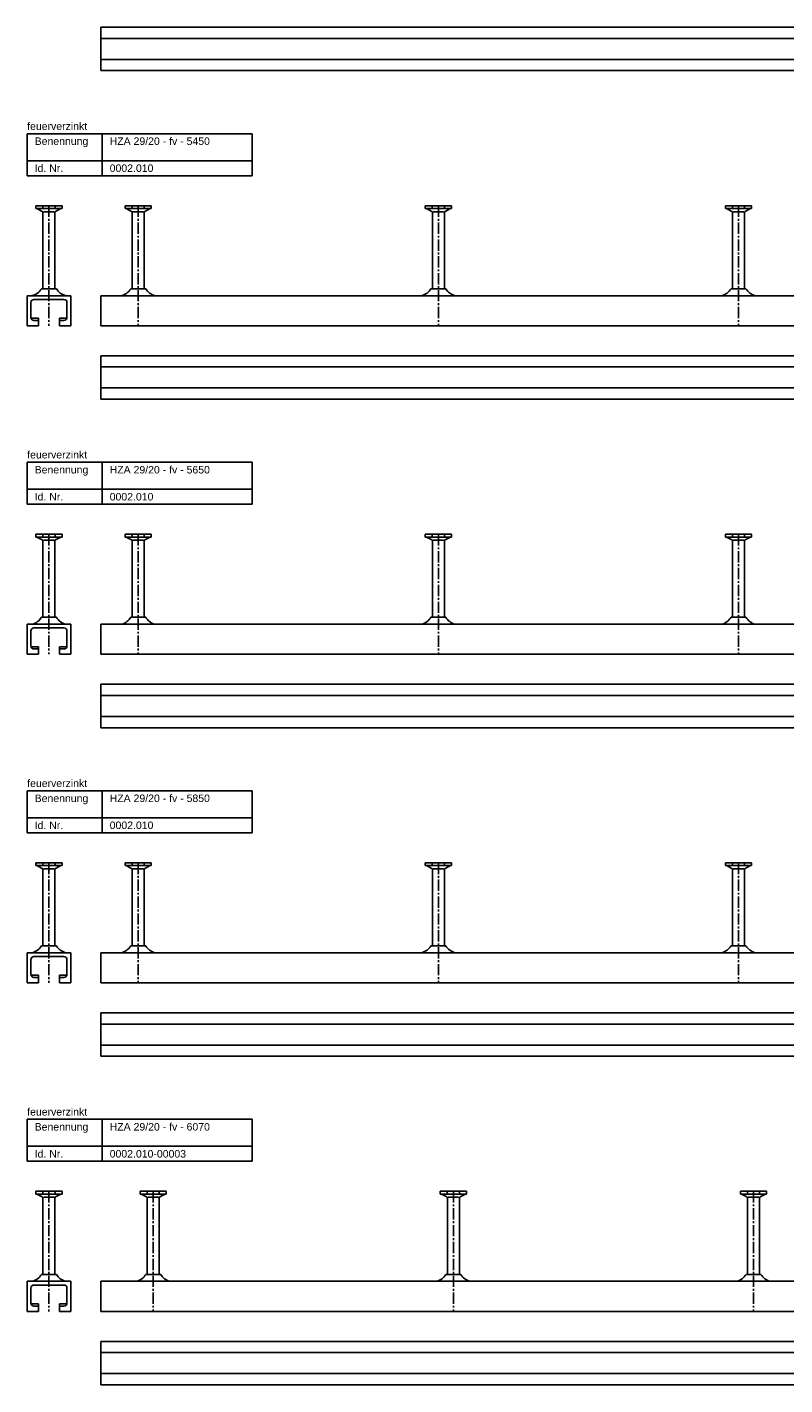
# Model space of a CAD drawing. Header units: millimetres. Extents: x -218 to 5901, y -4888 to 2743.
# Tile 1 of 25: x -218 to 287, y -4888 to -3983. Entities that reach past the tile are written whole.
import ezdxf

# ---------------------------------------------------------------- set-up
doc = ezdxf.new("R2010")
doc.units = ezdxf.units.MM
doc.header["$LTSCALE"] = 10
doc.linetypes.add('MITTE2', pattern=[1.125, 0.75, -0.125, 0.125, -0.125])
doc.layers.add('HALFEN', color=2, linetype='CONTINUOUS')
doc.styles.add('ARIAL50', font='arial.ttf', dxfattribs={"height": 5})

msp = doc.modelspace()

# ---------------------------------------------------------------- linework, layer by layer
at = {"layer": 'HALFEN'}
for p, q in [((-168.75, -3982.75), (5081.25, -3982.75)), ((-168.75, -3982.75), (-168.75, -4011.75)), ((-168.75, -3990.25), (5081.25, -3990.25)), ((-168.75, -4004.25), (5081.25, -4004.25)), ((-168.75, -4011.75), (5081.25, -4011.75)), ((-217.75, -4053.75), (-67.75, -4053.75)), ((-217.75, -4081.75), (-217.75, -4053.75)), ((-167.75, -4081.75), (-167.75, -4053.75)), ((-67.75, -4081.75), (-67.75, -4053.75)), ((-217.75, -4071.75), (-67.75, -4071.75)), ((-217.75, -4081.75), (-67.75, -4081.75)), ((-194.52, -4101.75), (-211.98, -4101.75)), ((-211.98, -4101.75), (-211.98, -4103.65)), ((-194.52, -4103.65), (-211.98, -4103.65)), ((-211.25, -4103.65), (-207.68, -4105.53)), ((-207.32, -4101.75), (-207.32, -4103.4)), ((-207.25, -4157.14), (-207.25, -4106.23)), ((-206.73, -4105.75), (-199.77, -4105.75)), ((-199.25, -4157.14), (-199.25, -4106.23)), ((-199.18, -4101.75), (-199.18, -4103.4)), ((-195.25, -4103.65), (-198.82, -4105.53)), ((-194.52, -4101.75), (-194.52, -4103.65)), ((-135.02, -4101.75), (-152.48, -4101.75)), ((-152.48, -4101.75), (-152.48, -4103.65)), ((-135.02, -4103.65), (-152.48, -4103.65)), ((-151.75, -4103.65), (-148.18, -4105.53)), ((-147.82, -4101.75), (-147.82, -4103.4)), ((-147.75, -4157.14), (-147.75, -4106.23)), ((-147.23, -4105.75), (-140.27, -4105.75)), ((-139.75, -4157.14), (-139.75, -4106.23)), ((-139.68, -4101.75), (-139.68, -4103.4)), ((-135.75, -4103.65), (-139.32, -4105.53)), ((-135.02, -4101.75), (-135.02, -4103.65)), ((47.52, -4101.75), (47.52, -4103.65)), ((64.98, -4101.75), (47.52, -4101.75)), ((64.98, -4103.65), (47.52, -4103.65)), ((48.25, -4103.65), (51.82, -4105.53)), ((52.18, -4101.75), (52.18, -4103.4)), ((52.25, -4157.14), (52.25, -4106.23)), ((52.77, -4105.75), (59.73, -4105.75)), ((60.25, -4157.14), (60.25, -4106.23)), ((60.32, -4101.75), (60.32, -4103.4)), ((64.25, -4103.65), (60.68, -4105.53)), ((64.98, -4101.75), (64.98, -4103.65)), ((247.52, -4101.75), (247.52, -4103.65)), ((264.98, -4101.75), (247.52, -4101.75)), ((264.98, -4103.65), (247.52, -4103.65)), ((248.25, -4103.65), (251.82, -4105.53)), ((252.18, -4101.75), (252.18, -4103.4)), ((252.25, -4157.14), (252.25, -4106.23)), ((252.77, -4105.75), (259.73, -4105.75)), ((260.25, -4157.14), (260.25, -4106.23)), ((260.32, -4101.75), (260.32, -4103.4)), ((264.25, -4103.65), (260.68, -4105.53)), ((264.98, -4101.75), (264.98, -4103.65)), ((-217.75, -4161.75), (-217.75, -4181.75)), ((-188.75, -4161.75), (-217.75, -4161.75)), ((-198.26, -4157.14), (-208.24, -4157.14)), ((-188.75, -4161.75), (-188.75, -4181.75)), ((-168.75, -4161.75), (5281.25, -4161.75)), ((-168.75, -4161.75), (-168.75, -4181.75)), ((-138.76, -4157.14), (-148.74, -4157.14)), ((61.24, -4157.14), (51.26, -4157.14)), ((261.24, -4157.14), (251.26, -4157.14)), ((-215.25, -4166.25), (-215.25, -4176.25)), ((-213.25, -4164.25), (-193.25, -4164.25)), ((-191.25, -4166.25), (-191.25, -4176.25)), ((-210.25, -4176.75), (-215.19, -4176.75)), ((-210.25, -4178.25), (-213.25, -4178.25)), ((-210.25, -4176.75), (-210.25, -4181.75)), ((-196.25, -4176.75), (-196.25, -4181.75)), ((-191.31, -4176.75), (-196.25, -4176.75)), ((-193.25, -4178.25), (-196.25, -4178.25)), ((-210.25, -4181.75), (-217.75, -4181.75)), ((-188.75, -4181.75), (-196.25, -4181.75)), ((-168.75, -4181.75), (5281.25, -4181.75)), ((-168.75, -4201.75), (5281.25, -4201.75)), ((-168.75, -4201.75), (-168.75, -4230.75)), ((-168.75, -4209.25), (5281.25, -4209.25)), ((-168.75, -4223.25), (5281.25, -4223.25)), ((-168.75, -4230.75), (5281.25, -4230.75)), ((-217.75, -4272.75), (-67.75, -4272.75)), ((-217.75, -4300.75), (-217.75, -4272.75)), ((-167.75, -4300.75), (-167.75, -4272.75)), ((-67.75, -4300.75), (-67.75, -4272.75)), ((-217.75, -4290.75), (-67.75, -4290.75)), ((-217.75, -4300.75), (-67.75, -4300.75)), ((-194.52, -4320.75), (-211.98, -4320.75)), ((-211.98, -4320.75), (-211.98, -4322.65)), ((-194.52, -4322.65), (-211.98, -4322.65)), ((-211.25, -4322.65), (-207.68, -4324.53)), ((-207.32, -4320.75), (-207.32, -4322.4)), ((-207.25, -4376.14), (-207.25, -4325.23)), ((-206.73, -4324.75), (-199.77, -4324.75)), ((-199.25, -4376.14), (-199.25, -4325.23)), ((-199.18, -4320.75), (-199.18, -4322.4)), ((-195.25, -4322.65), (-198.82, -4324.53)), ((-194.52, -4320.75), (-194.52, -4322.65)), ((-135.02, -4320.75), (-152.48, -4320.75)), ((-152.48, -4320.75), (-152.48, -4322.65)), ((-135.02, -4322.65), (-152.48, -4322.65)), ((-151.75, -4322.65), (-148.18, -4324.53)), ((-147.82, -4320.75), (-147.82, -4322.4)), ((-147.75, -4376.14), (-147.75, -4325.23)), ((-147.23, -4324.75), (-140.27, -4324.75)), ((-139.75, -4376.14), (-139.75, -4325.23)), ((-139.68, -4320.75), (-139.68, -4322.4)), ((-135.75, -4322.65), (-139.32, -4324.53)), ((-135.02, -4320.75), (-135.02, -4322.65)), ((47.52, -4320.75), (47.52, -4322.65)), ((64.98, -4320.75), (47.52, -4320.75)), ((64.98, -4322.65), (47.52, -4322.65)), ((48.25, -4322.65), (51.82, -4324.53)), ((52.18, -4320.75), (52.18, -4322.4)), ((52.25, -4376.14), (52.25, -4325.23)), ((52.77, -4324.75), (59.73, -4324.75)), ((60.25, -4376.14), (60.25, -4325.23)), ((60.32, -4320.75), (60.32, -4322.4)), ((64.25, -4322.65), (60.68, -4324.53)), ((64.98, -4320.75), (64.98, -4322.65)), ((247.52, -4320.75), (247.52, -4322.65)), ((264.98, -4320.75), (247.52, -4320.75)), ((264.98, -4322.65), (247.52, -4322.65)), ((248.25, -4322.65), (251.82, -4324.53)), ((252.18, -4320.75), (252.18, -4322.4)), ((252.25, -4376.14), (252.25, -4325.23)), ((252.77, -4324.75), (259.73, -4324.75)), ((260.25, -4376.14), (260.25, -4325.23)), ((260.32, -4320.75), (260.32, -4322.4)), ((264.25, -4322.65), (260.68, -4324.53)), ((264.98, -4320.75), (264.98, -4322.65)), ((-198.26, -4376.14), (-208.24, -4376.14)), ((-138.76, -4376.14), (-148.74, -4376.14)), ((61.24, -4376.14), (51.26, -4376.14)), ((261.24, -4376.14), (251.26, -4376.14)), ((-217.75, -4380.75), (-217.75, -4400.75)), ((-188.75, -4380.75), (-217.75, -4380.75)), ((-215.25, -4385.25), (-215.25, -4395.25)), ((-213.25, -4383.25), (-193.25, -4383.25)), ((-191.25, -4385.25), (-191.25, -4395.25)), ((-188.75, -4380.75), (-188.75, -4400.75)), ((-168.75, -4380.75), (5481.25, -4380.75)), ((-168.75, -4380.75), (-168.75, -4400.75)), ((-210.25, -4395.75), (-215.19, -4395.75)), ((-210.25, -4397.25), (-213.25, -4397.25)), ((-210.25, -4395.75), (-210.25, -4400.75)), ((-196.25, -4395.75), (-196.25, -4400.75)), ((-191.31, -4395.75), (-196.25, -4395.75)), ((-193.25, -4397.25), (-196.25, -4397.25)), ((-210.25, -4400.75), (-217.75, -4400.75)), ((-188.75, -4400.75), (-196.25, -4400.75)), ((-168.75, -4400.75), (5481.25, -4400.75)), ((-168.75, -4420.75), (5481.25, -4420.75)), ((-168.75, -4420.75), (-168.75, -4449.75)), ((-168.75, -4428.25), (5481.25, -4428.25)), ((-168.75, -4442.25), (5481.25, -4442.25)), ((-168.75, -4449.75), (5481.25, -4449.75)), ((-217.75, -4491.75), (-67.75, -4491.75)), ((-217.75, -4519.75), (-217.75, -4491.75)), ((-167.75, -4519.75), (-167.75, -4491.75)), ((-67.75, -4519.75), (-67.75, -4491.75)), ((-217.75, -4509.75), (-67.75, -4509.75)), ((-217.75, -4519.75), (-67.75, -4519.75)), ((-194.52, -4539.75), (-211.98, -4539.75)), ((-211.98, -4539.75), (-211.98, -4541.65)), ((-194.52, -4541.65), (-211.98, -4541.65)), ((-211.25, -4541.65), (-207.68, -4543.53)), ((-207.32, -4539.75), (-207.32, -4541.4)), ((-199.18, -4539.75), (-199.18, -4541.4)), ((-195.25, -4541.65), (-198.82, -4543.53)), ((-194.52, -4539.75), (-194.52, -4541.65)), ((-135.02, -4539.75), (-152.48, -4539.75)), ((-152.48, -4539.75), (-152.48, -4541.65)), ((-135.02, -4541.65), (-152.48, -4541.65)), ((-151.75, -4541.65), (-148.18, -4543.53)), ((-147.82, -4539.75), (-147.82, -4541.4)), ((-139.68, -4539.75), (-139.68, -4541.4)), ((-135.75, -4541.65), (-139.32, -4543.53)), ((-135.02, -4539.75), (-135.02, -4541.65)), ((47.52, -4539.75), (47.52, -4541.65)), ((64.98, -4539.75), (47.52, -4539.75)), ((64.98, -4541.65), (47.52, -4541.65)), ((48.25, -4541.65), (51.82, -4543.53)), ((52.18, -4539.75), (52.18, -4541.4)), ((60.32, -4539.75), (60.32, -4541.4)), ((64.25, -4541.65), (60.68, -4543.53)), ((64.98, -4539.75), (64.98, -4541.65)), ((247.52, -4539.75), (247.52, -4541.65)), ((264.98, -4539.75), (247.52, -4539.75)), ((264.98, -4541.65), (247.52, -4541.65)), ((248.25, -4541.65), (251.82, -4543.53)), ((252.18, -4539.75), (252.18, -4541.4)), ((260.32, -4539.75), (260.32, -4541.4)), ((264.25, -4541.65), (260.68, -4543.53)), ((264.98, -4539.75), (264.98, -4541.65)), ((-207.25, -4595.14), (-207.25, -4544.23)), ((-206.73, -4543.75), (-199.77, -4543.75)), ((-199.25, -4595.14), (-199.25, -4544.23)), ((-147.75, -4595.14), (-147.75, -4544.23)), ((-147.23, -4543.75), (-140.27, -4543.75)), ((-139.75, -4595.14), (-139.75, -4544.23)), ((52.25, -4595.14), (52.25, -4544.23)), ((52.77, -4543.75), (59.73, -4543.75)), ((60.25, -4595.14), (60.25, -4544.23)), ((252.25, -4595.14), (252.25, -4544.23)), ((252.77, -4543.75), (259.73, -4543.75)), ((260.25, -4595.14), (260.25, -4544.23)), ((-198.26, -4595.14), (-208.24, -4595.14)), ((-138.76, -4595.14), (-148.74, -4595.14)), ((61.24, -4595.14), (51.26, -4595.14)), ((261.24, -4595.14), (251.26, -4595.14)), ((-217.75, -4599.75), (-217.75, -4619.75)), ((-188.75, -4599.75), (-217.75, -4599.75)), ((-215.25, -4604.25), (-215.25, -4614.25)), ((-213.25, -4602.25), (-193.25, -4602.25)), ((-191.25, -4604.25), (-191.25, -4614.25)), ((-188.75, -4599.75), (-188.75, -4619.75)), ((-168.75, -4599.75), (5681.25, -4599.75)), ((-168.75, -4599.75), (-168.75, -4619.75)), ((-210.25, -4614.75), (-215.19, -4614.75)), ((-210.25, -4614.75), (-210.25, -4619.75)), ((-196.25, -4614.75), (-196.25, -4619.75)), ((-191.31, -4614.75), (-196.25, -4614.75)), ((-210.25, -4619.75), (-217.75, -4619.75)), ((-210.25, -4616.25), (-213.25, -4616.25)), ((-193.25, -4616.25), (-196.25, -4616.25)), ((-188.75, -4619.75), (-196.25, -4619.75)), ((-168.75, -4619.75), (5681.25, -4619.75)), ((-168.75, -4639.75), (5681.25, -4639.75)), ((-168.75, -4639.75), (-168.75, -4668.75)), ((-168.75, -4647.25), (5681.25, -4647.25)), ((-168.75, -4661.25), (5681.25, -4661.25)), ((-168.75, -4668.75), (5681.25, -4668.75)), ((-217.75, -4710.75), (-67.75, -4710.75)), ((-217.75, -4738.75), (-217.75, -4710.75)), ((-167.75, -4738.75), (-167.75, -4710.75)), ((-67.75, -4738.75), (-67.75, -4710.75)), ((-217.75, -4728.75), (-67.75, -4728.75)), ((-217.75, -4738.75), (-67.75, -4738.75)), ((-194.52, -4758.75), (-211.98, -4758.75)), ((-211.98, -4758.75), (-211.98, -4760.65)), ((-207.32, -4758.75), (-207.32, -4760.4)), ((-199.18, -4758.75), (-199.18, -4760.4)), ((-194.52, -4758.75), (-194.52, -4760.65)), ((-125.02, -4758.75), (-142.48, -4758.75)), ((-142.48, -4758.75), (-142.48, -4760.65)), ((-137.82, -4758.75), (-137.82, -4760.4)), ((-129.68, -4758.75), (-129.68, -4760.4)), ((-125.02, -4758.75), (-125.02, -4760.65)), ((57.52, -4758.75), (57.52, -4760.65)), ((74.98, -4758.75), (57.52, -4758.75)), ((62.18, -4758.75), (62.18, -4760.4)), ((70.32, -4758.75), (70.32, -4760.4)), ((74.98, -4758.75), (74.98, -4760.65)), ((257.52, -4758.75), (257.52, -4760.65)), ((274.98, -4758.75), (257.52, -4758.75)), ((262.18, -4758.75), (262.18, -4760.4)), ((270.32, -4758.75), (270.32, -4760.4)), ((274.98, -4758.75), (274.98, -4760.65)), ((-194.52, -4760.65), (-211.98, -4760.65)), ((-211.25, -4760.65), (-207.68, -4762.53)), ((-207.25, -4814.14), (-207.25, -4763.23)), ((-206.73, -4762.75), (-199.77, -4762.75)), ((-199.25, -4814.14), (-199.25, -4763.23)), ((-195.25, -4760.65), (-198.82, -4762.53)), ((-125.02, -4760.65), (-142.48, -4760.65)), ((-141.75, -4760.65), (-138.18, -4762.53)), ((-137.75, -4814.14), (-137.75, -4763.23)), ((-137.23, -4762.75), (-130.27, -4762.75)), ((-129.75, -4814.14), (-129.75, -4763.23)), ((-125.75, -4760.65), (-129.32, -4762.53)), ((74.98, -4760.65), (57.52, -4760.65)), ((58.25, -4760.65), (61.82, -4762.53)), ((62.25, -4814.14), (62.25, -4763.23)), ((62.77, -4762.75), (69.73, -4762.75)), ((70.25, -4814.14), (70.25, -4763.23)), ((74.25, -4760.65), (70.68, -4762.53)), ((274.98, -4760.65), (257.52, -4760.65)), ((258.25, -4760.65), (261.82, -4762.53)), ((262.25, -4814.14), (262.25, -4763.23)), ((262.77, -4762.75), (269.73, -4762.75)), ((270.25, -4814.14), (270.25, -4763.23)), ((274.25, -4760.65), (270.68, -4762.53)), ((-198.26, -4814.14), (-208.24, -4814.14)), ((-128.76, -4814.14), (-138.74, -4814.14)), ((71.24, -4814.14), (61.26, -4814.14)), ((271.24, -4814.14), (261.26, -4814.14)), ((-188.75, -4818.75), (-217.75, -4818.75)), ((-217.75, -4818.75), (-217.75, -4838.75)), ((-215.25, -4823.25), (-215.25, -4833.25)), ((-213.25, -4821.25), (-193.25, -4821.25)), ((-191.25, -4823.25), (-191.25, -4833.25)), ((-188.75, -4818.75), (-188.75, -4838.75)), ((-168.75, -4818.75), (5901.25, -4818.75)), ((-168.75, -4818.75), (-168.75, -4838.75)), ((-210.25, -4838.75), (-217.75, -4838.75)), ((-210.25, -4833.75), (-215.19, -4833.75)), ((-210.25, -4835.25), (-213.25, -4835.25)), ((-210.25, -4833.75), (-210.25, -4838.75)), ((-196.25, -4833.75), (-196.25, -4838.75)), ((-191.31, -4833.75), (-196.25, -4833.75)), ((-193.25, -4835.25), (-196.25, -4835.25)), ((-188.75, -4838.75), (-196.25, -4838.75)), ((-168.75, -4838.75), (5901.25, -4838.75)), ((-168.75, -4858.75), (5901.25, -4858.75)), ((-168.75, -4858.75), (-168.75, -4887.75)), ((-168.75, -4866.25), (5901.25, -4866.25)), ((-168.75, -4880.25), (5901.25, -4880.25)), ((-168.75, -4887.75), (5901.25, -4887.75))]:
    msp.add_line(p, q, dxfattribs=at)
at = {"layer": 'HALFEN', "color": 1, "linetype": 'MITTE2'}
for p, q in [((-203.25, -4101.75), (-203.25, -4181.75)), ((-143.75, -4101.75), (-143.75, -4181.75)), ((56.25, -4101.75), (56.25, -4181.75)), ((256.25, -4101.75), (256.25, -4181.75)), ((-203.25, -4320.75), (-203.25, -4400.75)), ((-143.75, -4320.75), (-143.75, -4400.75)), ((56.25, -4320.75), (56.25, -4400.75)), ((256.25, -4320.75), (256.25, -4400.75)), ((-203.25, -4539.75), (-203.25, -4619.75)), ((-143.75, -4539.75), (-143.75, -4619.75)), ((56.25, -4539.75), (56.25, -4619.75)), ((256.25, -4539.75), (256.25, -4619.75)), ((-203.25, -4758.75), (-203.25, -4838.75)), ((-133.75, -4758.75), (-133.75, -4838.75)), ((66.25, -4758.75), (66.25, -4838.75)), ((266.25, -4758.75), (266.25, -4838.75))]:
    msp.add_line(p, q, dxfattribs=at)
at = {"layer": 'HALFEN'}
for centre, radius, start, end in [((-208.05, -4106.23), 0.8, 0, 62.30053), ((-198.45, -4106.23), 0.8, 117.69947, 180), ((-148.55, -4106.23), 0.8, 0, 62.30053), ((-138.95, -4106.23), 0.8, 117.69947, 180), ((51.45, -4106.23), 0.8, 0, 62.30053), ((61.05, -4106.23), 0.8, 117.69947, 180), ((251.45, -4106.23), 0.8, 0, 62.30053), ((261.05, -4106.23), 0.8, 117.69947, 180), ((-214.75, -4159.75), 2, 270, 285.11432), ((-216.84, -4152.03), 10, 285.11432, 329.26791), ((-189.66, -4152.03), 10, 210.73209, 254.88568), ((-191.75, -4159.75), 2, 254.88568, 270), ((-157.34, -4152.03), 10, 285.11432, 329.26791), ((-130.16, -4152.03), 10, 210.73209, 254.88568), ((42.66, -4152.03), 10, 285.11432, 329.26791), ((69.84, -4152.03), 10, 210.73209, 254.88568), ((242.66, -4152.03), 10, 285.11432, 329.26791), ((269.84, -4152.03), 10, 210.73209, 254.88568), ((-213.25, -4166.25), 2, 90, 180), ((-193.25, -4166.25), 2, 0, 90), ((-213.25, -4176.25), 2, 180, 270), ((-193.25, -4176.25), 2, 270, 0), ((-208.05, -4325.23), 0.8, 0, 62.30053), ((-198.45, -4325.23), 0.8, 117.69947, 180), ((-148.55, -4325.23), 0.8, 0, 62.30053), ((-138.95, -4325.23), 0.8, 117.69947, 180), ((51.45, -4325.23), 0.8, 0, 62.30053), ((61.05, -4325.23), 0.8, 117.69947, 180), ((251.45, -4325.23), 0.8, 0, 62.30053), ((261.05, -4325.23), 0.8, 117.69947, 180), ((-216.84, -4371.03), 10, 285.11432, 329.26791), ((-189.66, -4371.03), 10, 210.73209, 254.88568), ((-157.34, -4371.03), 10, 285.11432, 329.26791), ((-130.16, -4371.03), 10, 210.73209, 254.88568), ((42.66, -4371.03), 10, 285.11432, 329.26791), ((69.84, -4371.03), 10, 210.73209, 254.88568), ((242.66, -4371.03), 10, 285.11432, 329.26791), ((269.84, -4371.03), 10, 210.73209, 254.88568), ((-213.25, -4385.25), 2, 90, 180), ((-214.75, -4378.75), 2, 270, 285.11432), ((-193.25, -4385.25), 2, 0, 90), ((-191.75, -4378.75), 2, 254.88568, 270), ((-213.25, -4395.25), 2, 180, 270), ((-193.25, -4395.25), 2, 270, 0), ((-208.05, -4544.23), 0.8, 0, 62.30053), ((-198.45, -4544.23), 0.8, 117.69947, 180), ((-148.55, -4544.23), 0.8, 0, 62.30053), ((-138.95, -4544.23), 0.8, 117.69947, 180), ((51.45, -4544.23), 0.8, 0, 62.30053), ((61.05, -4544.23), 0.8, 117.69947, 180), ((251.45, -4544.23), 0.8, 0, 62.30053), ((261.05, -4544.23), 0.8, 117.69947, 180), ((-216.84, -4590.03), 10, 285.11432, 329.26791), ((-189.66, -4590.03), 10, 210.73209, 254.88568), ((-157.34, -4590.03), 10, 285.11432, 329.26791), ((-130.16, -4590.03), 10, 210.73209, 254.88568), ((42.66, -4590.03), 10, 285.11432, 329.26791), ((69.84, -4590.03), 10, 210.73209, 254.88568), ((242.66, -4590.03), 10, 285.11432, 329.26791), ((269.84, -4590.03), 10, 210.73209, 254.88568), ((-213.25, -4604.25), 2, 90, 180), ((-214.75, -4597.75), 2, 270, 285.11432), ((-193.25, -4604.25), 2, 0, 90), ((-191.75, -4597.75), 2, 254.88568, 270), ((-213.25, -4614.25), 2, 180, 270), ((-193.25, -4614.25), 2, 270, 0), ((-208.05, -4763.23), 0.8, 0, 62.30053), ((-198.45, -4763.23), 0.8, 117.69947, 180), ((-138.55, -4763.23), 0.8, 0, 62.30053), ((-128.95, -4763.23), 0.8, 117.69947, 180), ((61.45, -4763.23), 0.8, 0, 62.30053), ((71.05, -4763.23), 0.8, 117.69947, 180), ((261.45, -4763.23), 0.8, 0, 62.30053), ((271.05, -4763.23), 0.8, 117.69947, 180), ((-216.84, -4809.03), 10, 285.11432, 329.26791), ((-189.66, -4809.03), 10, 210.73209, 254.88568), ((-147.34, -4809.03), 10, 285.11432, 329.26791), ((-120.16, -4809.03), 10, 210.73209, 254.88568), ((52.66, -4809.03), 10, 285.11432, 329.26791), ((79.84, -4809.03), 10, 210.73209, 254.88568), ((252.66, -4809.03), 10, 285.11432, 329.26791), ((279.84, -4809.03), 10, 210.73209, 254.88568), ((-213.25, -4823.25), 2, 90, 180), ((-214.75, -4816.75), 2, 270, 285.11432), ((-193.25, -4823.25), 2, 0, 90), ((-191.75, -4816.75), 2, 254.88568, 270), ((-213.25, -4833.25), 2, 180, 270), ((-193.25, -4833.25), 2, 270, 0)]:
    msp.add_arc(centre, radius, start, end, dxfattribs=at)

# ---------------------------------------------------------------- texts
at = {"layer": 'HALFEN', "style": 'ARIAL50'}
for s, p in [('feuerverzinkt', (-217.75, -4051.25)), ('Benennung', (-212.75, -4061.25)), ('HZA 29/20 - fv - 5450', (-162.75, -4061.25)), ('Id. Nr.', (-212.75, -4079.25)), ('0002.010', (-162.75, -4079.25)), ('feuerverzinkt', (-217.75, -4270.25)), ('Benennung', (-212.75, -4280.25)), ('HZA 29/20 - fv - 5650', (-162.75, -4280.25)), ('Id. Nr.', (-212.75, -4298.25)), ('0002.010', (-162.75, -4298.25)), ('feuerverzinkt', (-217.75, -4489.25)), ('Benennung', (-212.75, -4499.25)), ('HZA 29/20 - fv - 5850', (-162.75, -4499.25)), ('Id. Nr.', (-212.75, -4517.25)), ('0002.010', (-162.75, -4517.25)), ('feuerverzinkt', (-217.75, -4708.25)), ('Benennung', (-212.75, -4718.25)), ('HZA 29/20 - fv - 6070', (-162.75, -4718.25)), ('Id. Nr.', (-212.75, -4736.25)), ('0002.010-00003', (-162.75, -4736.25))]:
    msp.add_text(s, height=5, dxfattribs=at).set_placement(p)

doc.saveas('drawing.dxf')
